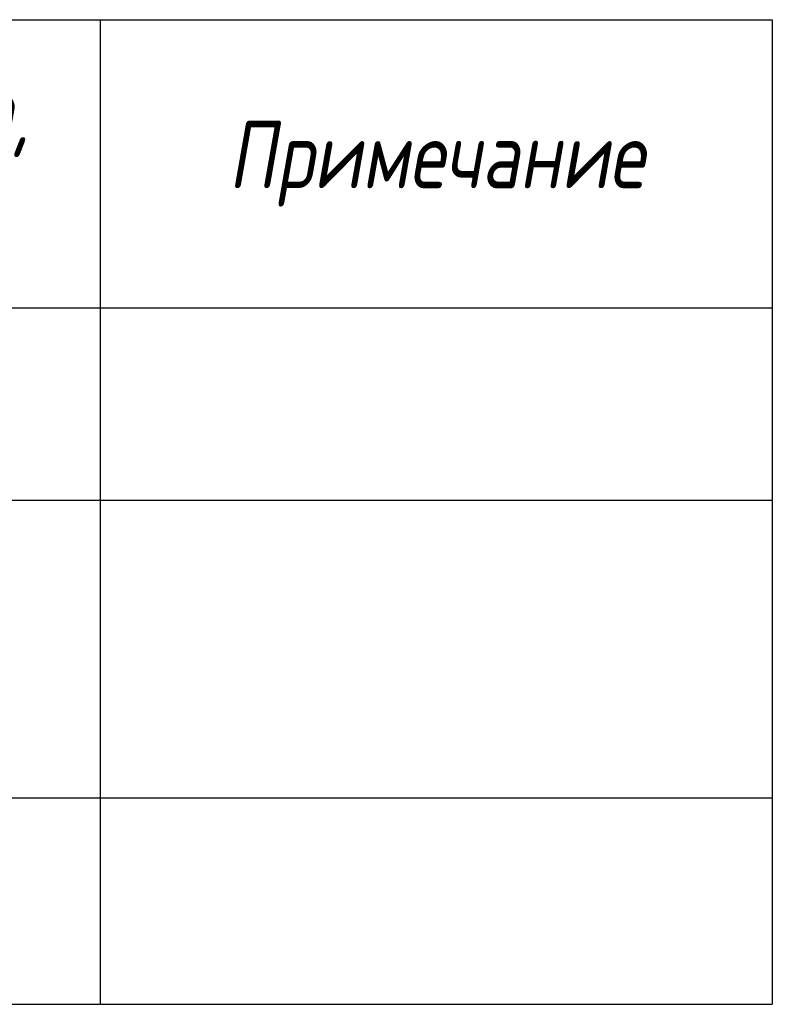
# Model space of a CAD drawing. Header units: millimetres. Extents: x -525784 to 178656, y -69521 to 385150.
# Tile 84 of 256: x 132697 to 136617, y -43814 to -38689. Entities that reach past the tile are written whole.
import ezdxf

# ---------------------------------------------------------------- set-up
doc = ezdxf.new("R2010")
doc.units = ezdxf.units.MM
doc.styles.add('fl_iso paper', font='isocpeur.ttf', dxfattribs={"width": 0.8, "oblique": 10})

# ---------------------------------------------------------------- blocks, each defined once
blk = doc.blocks.new('*T11947')
at = {"color": 0, "linetype": 'ByBlock', "lineweight": -2, "transparency": 16777216}
for p, q in [((0, 0), (18500, 0)), ((0, 0), (0, -5125)), ((1000, 0), (1000, -5125)), ((4000, 0), (4000, -5125)), ((13000, 0), (13000, -5125)), ((15000, 0), (15000, -5125)), ((18500, 0), (18500, -5125)), ((0, -1500), (18500, -1500)), ((0, -2500), (18500, -2500)), ((0, -4051), (18500, -4051)), ((0, -5125), (18500, -5125))]:
    blk.add_line(p, q, dxfattribs=at)
at = {"transparency": 16777216, "style": 'fl_iso paper'}
for s, insert, char_height, width, attachment_point in [('Кол-во, кв.м', (14000, -750), 350, 1700, 5), ('{\\C7;Обозначение }', (2500, -750), 350, 2700, 5), ('Примечание', (16750, -750), 350, 3200, 5), ('{\\C7;Поз}', (500, -750), 350, 700, 5), ('{\\C7;Наименование}', (8500, -750), 350, 8700, 5), ('1', (500, -2000), 280, 700, 5), ('Потолок подвесной ГКЛ, окраска RAL9016', (4150, -2000), 270, 8700, 4), ('19,9', (14000, -2000), 300, 1700, 5), ('Подвесной потолок реечный Албес системы А50S, \\Pрейка кубообразная А50/50S белая матовая. Расстояние между рейками 70 мм', (4150, -3275.5), 270, 8700, 4), ('2', (500, -3275.5), 280, 700, 5), ('92,3', (14000, -3275.5), 300, 1700, 5), ('Окраска конструкций перекрытия за подвесными потолками и откосов, цвет RAL9016', (4150, -4588), 270, 8700, 4), ('3', (500, -4588), 280, 700, 5), ('115,0', (14000, -4588), 300, 1700, 5)]:
    blk.add_mtext(s, dxfattribs=dict(at, insert=insert, char_height=char_height, width=width, attachment_point=attachment_point))

msp = doc.modelspace()

# ---------------------------------------------------------------- block references
msp.add_blockref('*T11947', (118117, -38689))

doc.saveas('drawing.dxf')
